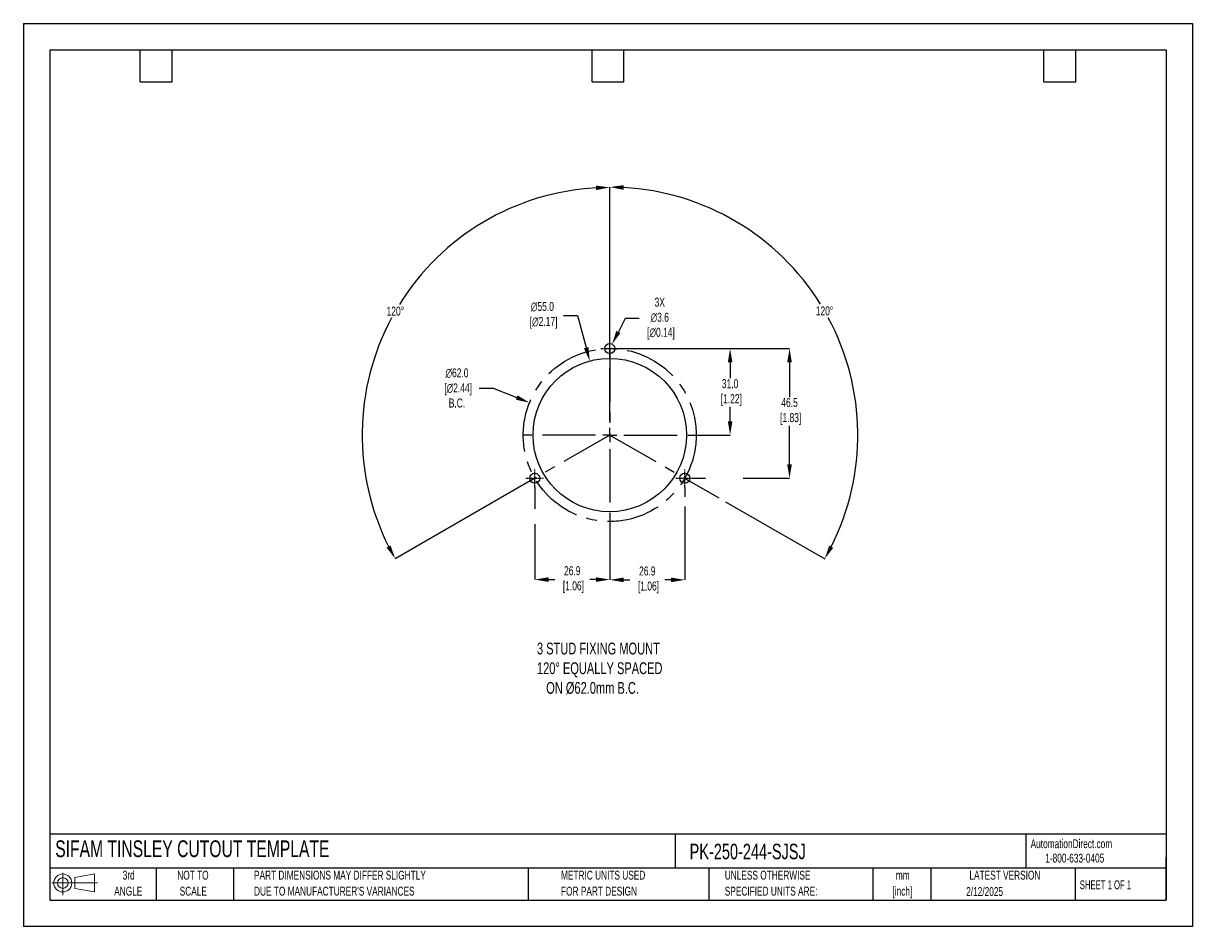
# Model space of a CAD drawing. Header units: millimetres. Extents: x 0 to 419, y 0 to 324.
import ezdxf

# ---------------------------------------------------------------- set-up
doc = ezdxf.new("R2010")
doc.units = ezdxf.units.MM
doc.header["$LTSCALE"] = 1.5
doc.header["$PDSIZE"] = -1
doc.linetypes.add('CENTERX2', pattern=[20.32, 12.7, -2.54, 2.54, -2.54])
for name, color, linetype in [('1', 7, 'Continuous'), ('CENTER', 40, 'CENTERX2'), ('SLD-DEFPOINTS', 7, 'Continuous')]:
    doc.layers.add(name, color=color, linetype=linetype)
doc.layers.add('DIMENSIONS', color=140, linetype='Continuous', lineweight=25)
doc.layers.add('TEXT', color=140, linetype='Continuous', lineweight=25)
doc.styles.add('SLDTEXTSTYLE0', font='TXT', dxfattribs={"width": 0.7})
doc.styles.add('SLDTEXTSTYLE1', font='TXT', dxfattribs={"width": 0.65})
doc.dimstyles.new('SLDDIMSTYLE0', dxfattribs={"dimtxt": 3.237012, "dimasz": 4.953, "dimexe": 0, "dimexo": 0.0625, "dimgap": 0.809253, "dimtad": 0, "dimtih": 1, "dimtoh": 1, "dimrnd": 1e-09, "dimzin": 12, "dimdsep": 46, "dimtxsty": 'SLDTEXTSTYLE0', "dimsah": 1, "dimcen": 0, "dimadec": 0, "dimazin": 3, "dimtfac": 1, "dimtofl": 0, "dimtmove": 0, "dimatfit": 3, "dimfxl": 0, "dimfrac": 2, "dimtolj": 1, "dimtzin": 12, "dimarcsym": 0})

# ---------------------------------------------------------------- blocks, each defined once
blk = doc.blocks.new('Block11')
at = {"color": 7, "linetype": 'Continuous', "lineweight": 18}
for p, q in [((0, 4.32), (16.31, 4.32)), ((3.88, 7.97), (3.88, 0)), ((8.22, 6.25), (15.26, 7.55)), ((8.22, 2.39), (8.22, 6.25)), ((15.26, 7.55), (15.26, 1.1)), ((8.22, 2.39), (15.26, 1.1))]:
    blk.add_line(p, q, dxfattribs=at)
for radius in [3.23, 1.93]:
    blk.add_circle((3.88, 4.32), radius, dxfattribs=at)
blk = doc.blocks.new('Block12')
at = {"layer": 'SLD-DEFPOINTS'}
blk.add_blockref('Block11', (0, 0), dxfattribs=at)
blk = doc.blocks.new('SW_NOTE_0_1')
at = {"layer": 'TEXT', "color": 0, "linetype": 'CENTERX2', "lineweight": 18, "char_height": 3.175, "attachment_point": 2, "style": 'SLDTEXTSTYLE0'}
for s, insert in [('mm', (4.27, 4.09)), ('[inch]', (4.14, -1.64))]:
    blk.add_mtext(s, dxfattribs=dict(at, insert=insert))
blk = doc.blocks.new('SW_NOTE_0_2')
at = {"layer": 'TEXT', "color": 0, "linetype": 'CENTERX2', "lineweight": 18, "char_height": 3.175, "attachment_point": 1, "style": 'SLDTEXTSTYLE0'}
for s, insert in [('UNLESS OTHERWISE', (0, 4.09)), ('SPECIFIED UNITS ARE:', (0, -1.64))]:
    blk.add_mtext(s, dxfattribs=dict(at, insert=insert))
blk = doc.blocks.new('SW_NOTE_0_3')
at = {"layer": 'TEXT', "color": 0, "linetype": 'CENTERX2', "lineweight": 18, "char_height": 3.175, "attachment_point": 1, "style": 'SLDTEXTSTYLE0'}
for s, insert in [('PART DIMENSIONS MAY DIFFER SLIGHTLY', (0, 4.09)), ("DUE TO MANUFACTURER'S VARIANCES", (0, -1.64))]:
    blk.add_mtext(s, dxfattribs=dict(at, insert=insert))
blk = doc.blocks.new('SW_NOTE_0_4')
at = {"layer": 'TEXT', "color": 0, "linetype": 'CENTERX2', "lineweight": 18, "char_height": 3.175, "attachment_point": 2, "style": 'SLDTEXTSTYLE0'}
for s, insert in [('NOT TO', (7.89, 4.09)), ('SCALE', (8.03, -1.64))]:
    blk.add_mtext(s, dxfattribs=dict(at, insert=insert))
blk = doc.blocks.new('SW_NOTE_0_5')
at = {"layer": 'TEXT', "color": 0, "linetype": 'CENTERX2', "lineweight": 18, "char_height": 3.175, "attachment_point": 2, "style": 'SLDTEXTSTYLE0'}
for s, insert in [('3rd', (3.47, 4.09)), ('ANGLE', (3.33, -1.64))]:
    blk.add_mtext(s, dxfattribs=dict(at, insert=insert))
blk = doc.blocks.new('SW_NOTE_0_6')
at = {"layer": 'TEXT', "color": 0, "linetype": 'CENTERX2', "lineweight": 18, "char_height": 3.175, "attachment_point": 1, "style": 'SLDTEXTSTYLE0'}
for s, insert in [('METRIC UNITS USED', (0, 4.09)), ('FOR PART DESIGN', (0, -1.64))]:
    blk.add_mtext(s, dxfattribs=dict(at, insert=insert))
blk = doc.blocks.new('SW_CENTERMARKSYMBOL_0')
at = {"layer": 'CENTER', "color": 0}
for p, q in [((0, 5.08), (0, 31.2)), ((-5.08, 0), (-31.2, 0)), ((0, 0), (-2.54, 0)), ((0, 0), (0, 2.54)), ((0, 0), (0, -2.54)), ((0, 0), (2.54, 0)), ((5.08, 0), (31.2, 0)), ((0, -5.08), (0, -31.2))]:
    blk.add_line(p, q, dxfattribs=at)
blk = doc.blocks.new('*D22')
at = {"layer": 'Defpoints', "color": 0}
for p in [(203.02, 202.8), (217.35, 149.7)]:
    blk.add_point(p, dxfattribs=at)
at = {"layer": 'DIMENSIONS', "color": 0, "lineweight": -2}
for p, q in [((193.65, 219.17), (198.61, 219.17)), ((198.61, 219.17), (201.73, 207.59))]:
    blk.add_line(p, q, dxfattribs=at)
at = {"layer": 'DIMENSIONS', "color": 0}
blk.add_solid([(202.53, 207.8), (200.93, 207.37), (203.02, 202.8)], dxfattribs=at)
at = {"layer": 'DIMENSIONS', "color": 0, "insert": (186.05, 219.17), "char_height": 3.237, "attachment_point": 5, "style": 'SLDTEXTSTYLE0'}
blk.add_mtext('\\A1;∅55.0\\P [∅2.17]', dxfattribs=at)
blk = doc.blocks.new('*D25')
at = {"layer": 'Defpoints', "color": 0}
for p in [(181.43, 187.85), (238.94, 164.66)]:
    blk.add_point(p, dxfattribs=at)
at = {"layer": 'DIMENSIONS', "color": 0, "lineweight": -2}
for p, q in [((163.4, 193.12), (168.36, 193.12)), ((168.36, 193.12), (176.84, 189.7))]:
    blk.add_line(p, q, dxfattribs=at)
at = {"layer": 'DIMENSIONS', "color": 0}
blk.add_solid([(177.15, 190.47), (176.53, 188.93), (181.43, 187.85)], dxfattribs=at)
at = {"layer": 'DIMENSIONS', "color": 0, "insert": (155.42, 193.12), "char_height": 3.237, "attachment_point": 5, "style": 'SLDTEXTSTYLE0'}
blk.add_mtext('\\A1;∅62.0\\P [∅2.44]\\PB.C.', dxfattribs=at)
blk = doc.blocks.new('*D26')
at = {"layer": 'Defpoints', "color": 0}
for p in [(210.19, 207.25), (240.28, 160.75), (274.62, 160.75)]:
    blk.add_point(p, dxfattribs=at)
at = {"layer": 'DIMENSIONS', "color": 0, "lineweight": -2}
for p, q in [((210.25, 207.25), (274.62, 207.25)), ((274.62, 202.3), (274.62, 189.85)), ((274.62, 165.71), (274.62, 179.6)), ((240.34, 160.75), (244.5, 160.75)), ((258, 160.75), (274.62, 160.75))]:
    blk.add_line(p, q, dxfattribs=at)
at = {"layer": 'DIMENSIONS', "color": 0}
for points in [[(273.8, 202.3), (275.45, 202.3), (274.62, 207.25)], [(273.8, 165.71), (275.45, 165.71), (274.62, 160.75)]]:
    blk.add_solid(points, dxfattribs=at)
at = {"layer": 'DIMENSIONS', "color": 0, "insert": (274.62, 184.72), "char_height": 3.237, "attachment_point": 5, "style": 'SLDTEXTSTYLE0'}
blk.add_mtext('\\A1;46.5\\P [1.83]', dxfattribs=at)
blk = doc.blocks.new('*D27')
at = {"layer": 'Defpoints', "color": 0}
for p in [(210.19, 207.25), (241.38, 176.25), (253.32, 176.25)]:
    blk.add_point(p, dxfattribs=at)
at = {"layer": 'DIMENSIONS', "color": 0, "lineweight": -2}
for p, q in [((210.25, 207.25), (248.45, 207.25)), ((251.49, 207.25), (253.32, 207.25)), ((253.32, 202.3), (253.32, 196.62)), ((253.32, 181.21), (253.32, 186.37)), ((241.44, 176.25), (253.32, 176.25))]:
    blk.add_line(p, q, dxfattribs=at)
at = {"layer": 'DIMENSIONS', "color": 0}
for points in [[(252.5, 202.3), (254.15, 202.3), (253.32, 207.25)], [(252.5, 181.21), (254.15, 181.21), (253.32, 176.25)]]:
    blk.add_solid(points, dxfattribs=at)
at = {"layer": 'DIMENSIONS', "color": 0, "insert": (253.32, 191.49), "char_height": 3.237, "attachment_point": 5, "style": 'SLDTEXTSTYLE0'}
blk.add_mtext('\\A1;31.0\\P [1.22]', dxfattribs=at)
blk = doc.blocks.new('*D31')
at = {"layer": 'Defpoints', "color": 0}
for p in [(153.14, 244.27), (210.19, 207.25), (210.19, 176.25), (210.19, 176.25), (181.73, 159.86)]:
    blk.add_point(p, dxfattribs=at)
at = {"layer": 'DIMENSIONS', "color": 0, "lineweight": -2}
for p, q in [((210.19, 207.32), (210.19, 265.03)), ((181.67, 159.82), (133.27, 131.93))]:
    blk.add_line(p, q, dxfattribs=at)
for start, end in [(93.1972, 148.1485), (151.7693, 206.7537)]:
    blk.add_arc((210.19, 176.25), 88.77, start, end, dxfattribs=at)
at = {"layer": 'DIMENSIONS', "color": 0}
for points in [[(205.21, 265.71), (205.26, 264.06), (210.19, 265.03)], [(131.64, 136.68), (130.19, 135.9), (133.27, 131.93)]]:
    blk.add_solid(points, dxfattribs=at)
at = {"layer": 'DIMENSIONS', "color": 0, "insert": (133.33, 220.67), "char_height": 3.237, "attachment_point": 5, "style": 'SLDTEXTSTYLE0'}
blk.add_mtext('\\A1;120°', dxfattribs=at)
blk = doc.blocks.new('*D32')
at = {"layer": 'Defpoints', "color": 0}
for p in [(210.19, 207.25), (297.74, 191.74), (210.19, 176.25), (210.19, 176.25), (238.64, 159.86)]:
    blk.add_point(p, dxfattribs=at)
at = {"layer": 'DIMENSIONS', "color": 0, "lineweight": -2}
for p, q in [((210.19, 207.32), (210.19, 265.16)), ((238.7, 159.82), (249.27, 153.74)), ((251.7, 152.33), (287.22, 131.87))]:
    blk.add_line(p, q, dxfattribs=at)
for start, end in [(31.8486, 86.8077), (333.2414, 28.2334)]:
    blk.add_arc((210.19, 176.25), 88.91, start, end, dxfattribs=at)
at = {"layer": 'DIMENSIONS', "color": 0}
for points in [[(215.11, 264.2), (215.16, 265.85), (210.19, 265.16)], [(290.3, 135.83), (288.85, 136.62), (287.22, 131.87)]]:
    blk.add_solid(points, dxfattribs=at)
at = {"layer": 'DIMENSIONS', "color": 0, "insert": (287.16, 220.74), "char_height": 3.237, "attachment_point": 5, "style": 'SLDTEXTSTYLE0'}
blk.add_mtext('\\A1;120°', dxfattribs=at)
blk = doc.blocks.new('*D33')
at = {"layer": 'Defpoints', "color": 0}
for p in [(209.36, 205.65), (211.01, 208.85)]:
    blk.add_point(p, dxfattribs=at)
at = {"layer": 'DIMENSIONS', "color": 0, "lineweight": -2}
for p, q in [((215.74, 218), (213.29, 213.25)), ((220.69, 218), (215.74, 218))]:
    blk.add_line(p, q, dxfattribs=at)
at = {"layer": 'DIMENSIONS', "color": 0}
blk.add_solid([(212.55, 213.63), (214.02, 212.87), (211.01, 208.85)], dxfattribs=at)
at = {"layer": 'DIMENSIONS', "color": 0, "insert": (228.11, 218), "char_height": 3.237, "attachment_point": 5, "style": 'SLDTEXTSTYLE0'}
blk.add_mtext('\\A1;3X\\P∅3.6\\P [∅0.14]', dxfattribs=at)
blk = doc.blocks.new('*D35')
at = {"layer": 'Defpoints', "color": 0}
for p in [(183.29, 157.56), (210.19, 145.06), (210.19, 124.43)]:
    blk.add_point(p, dxfattribs=at)
at = {"layer": 'DIMENSIONS', "color": 0, "lineweight": -2}
for p, q in [((183.29, 157.5), (183.29, 149.85)), ((183.29, 144.33), (183.29, 124.43)), ((210.19, 145), (210.19, 124.43)), ((188.24, 124.43), (190.45, 124.43)), ((205.23, 124.43), (203.02, 124.43))]:
    blk.add_line(p, q, dxfattribs=at)
at = {"layer": 'DIMENSIONS', "color": 0}
for points in [[(188.24, 125.26), (188.24, 123.61), (183.29, 124.43)], [(205.23, 125.26), (205.23, 123.61), (210.19, 124.43)]]:
    blk.add_solid(points, dxfattribs=at)
at = {"layer": 'DIMENSIONS', "color": 0, "insert": (196.74, 124.43), "char_height": 3.237, "attachment_point": 5, "style": 'SLDTEXTSTYLE0'}
blk.add_mtext('\\A1;26.9\\P [1.06]', dxfattribs=at)
blk = doc.blocks.new('*D36')
at = {"layer": 'Defpoints', "color": 0}
for p in [(237.09, 157.56), (210.19, 145.06), (210.19, 124.33)]:
    blk.add_point(p, dxfattribs=at)
at = {"layer": 'DIMENSIONS', "color": 0, "lineweight": -2}
for p, q in [((237.09, 157.5), (237.09, 154.09)), ((237.09, 150.67), (237.09, 124.33)), ((210.19, 145), (210.19, 124.33)), ((215.14, 124.33), (217.35, 124.33)), ((232.13, 124.33), (229.92, 124.33))]:
    blk.add_line(p, q, dxfattribs=at)
at = {"layer": 'DIMENSIONS', "color": 0}
for points in [[(215.14, 125.16), (215.14, 123.51), (210.19, 124.33)], [(232.13, 125.16), (232.13, 123.51), (237.09, 124.33)]]:
    blk.add_solid(points, dxfattribs=at)
at = {"layer": 'DIMENSIONS', "color": 0, "insert": (223.64, 124.33), "char_height": 3.237, "attachment_point": 5, "style": 'SLDTEXTSTYLE0'}
blk.add_mtext('\\A1;26.9\\P [1.06]', dxfattribs=at)

msp = doc.modelspace()

# ---------------------------------------------------------------- linework, layer by layer
at = {"color": 7, "linetype": 'Continuous'}
for p, q in [((0.004, 323.854), (0.004, 0.004)), ((0.004, 323.854), (419.104, 323.854)), ((419.104, 323.854), (419.104, 0.004)), ((419.104, 0.004), (0.004, 0.004))]:
    msp.add_line(p, q, dxfattribs=at)
at = {"layer": '1', "color": 1}
for centre, radius in [((210.185, 207.254), 1.8), ((210.185, 176.254), 27.5), ((183.285, 160.754), 1.8), ((237.085, 160.754), 1.8)]:
    msp.add_circle(centre, radius, dxfattribs=at)
at = {"layer": 'CENTER', "ltscale": 0.05}
for p, q in [((210.185, 204.064), (210.185, 210.444)), ((206.995, 207.254), (213.375, 207.254)), ((183.285, 157.564), (183.285, 163.944)), ((237.085, 157.564), (237.085, 163.944)), ((180.095, 160.754), (186.475, 160.754)), ((233.895, 160.754), (240.275, 160.754))]:
    msp.add_line(p, q, dxfattribs=at)
at = {"layer": 'CENTER'}
for p, q in [((210.185, 207.254), (210.185, 176.254)), ((210.185, 176.254), (181.726, 159.855)), ((210.185, 176.254), (238.645, 159.855))]:
    msp.add_line(p, q, dxfattribs=at)
msp.add_circle((210.185, 176.254), 31, dxfattribs=at)
at = {"layer": 'TEXT'}
for p, q in [((9.525, 314.325), (409.575, 314.325)), ((9.525, 314.325), (9.525, 9.525)), ((41.91, 302.895), (41.91, 314.325)), ((53.34, 302.895), (53.34, 314.325)), ((203.835, 302.895), (203.835, 314.325)), ((215.265, 302.895), (215.265, 314.325)), ((365.76, 302.895), (365.76, 314.325)), ((377.19, 302.895), (377.19, 314.325)), ((409.575, 314.325), (409.575, 9.525)), ((41.91, 302.895), (53.34, 302.895)), ((203.835, 302.895), (215.265, 302.895)), ((365.76, 302.895), (377.19, 302.895)), ((409.575, 33.189), (9.525, 33.189)), ((233.638, 33.189), (233.638, 20.955)), ((359.363, 33.189), (359.363, 20.955)), ((409.575, 9.525), (409.575, 24.765)), ((409.575, 20.955), (9.525, 20.955)), ((47.625, 20.955), (47.625, 9.525)), ((75.317, 20.955), (75.317, 9.525)), ((180.97, 20.955), (180.97, 9.525)), ((245.67, 20.955), (245.67, 9.525)), ((304.536, 20.955), (304.536, 9.525)), ((325.218, 20.955), (325.218, 9.525)), ((377.023, 20.955), (377.023, 9.525)), ((9.525, 9.525), (409.575, 9.525))]:
    msp.add_line(p, q, dxfattribs=at)

# ---------------------------------------------------------------- block references
at = {"layer": 'CENTER'}
msp.add_blockref('SW_CENTERMARKSYMBOL_0', (210.185, 176.254), dxfattribs=at)
at = {"layer": 'SLD-DEFPOINTS'}
msp.add_blockref('Block12', (10.257, 11.331), dxfattribs=at)
at = {"layer": 'TEXT', "linetype": 'CENTERX2', "lineweight": 18}
for name, p in [('SW_NOTE_0_5', (34.271, 15.953)), ('SW_NOTE_0_4', (52.886, 15.953)), ('SW_NOTE_0_3', (82.679, 15.953)), ('SW_NOTE_0_6', (192.718, 15.953)), ('SW_NOTE_0_2', (251.412, 15.953)), ('SW_NOTE_0_1', (310.929, 15.949))]:
    msp.add_blockref(name, p, dxfattribs=at)

# ---------------------------------------------------------------- texts
at = {"layer": 'DIMENSIONS', "insert": (184.096, 101.825), "char_height": 4.23333, "attachment_point": 1, "style": 'SLDTEXTSTYLE0'}
msp.add_mtext_dynamic_manual_height_columns('3 STUD FIXING MOUNT\\P120%%D EQUALLY SPACED\\P   ON %%C62.0mm B.C.', width=99.50754, gutter_width=21.167, heights=[0], dxfattribs=at)
at = {"layer": 'TEXT', "linetype": 'CENTERX2', "lineweight": 25, "attachment_point": 1, "style": 'SLDTEXTSTYLE0'}
for s, insert, char_height in [('SIFAM TINSLEY CUTOUT TEMPLATE', (11.42, 30.931), 6), ('PK-250-244-SJSJ', (238.812, 29.714), 5.55625)]:
    msp.add_mtext(s, dxfattribs=dict(at, insert=insert, char_height=char_height))
at = {"layer": 'TEXT', "linetype": 'CENTERX2', "lineweight": 18, "char_height": 3.175}
for s, insert, attachment_point, style in [('AutomationDirect.com', (361.042, 31.315), 1, 'SLDTEXTSTYLE0'), ('1-800-633-0405', (366.287, 26.156), 1, 'SLDTEXTSTYLE0'), ('LATEST VERSION', (351.828, 20.046), 2, 'SLDTEXTSTYLE0'), ('2/12/2025', (344.552, 14.161), 2, 'SLDTEXTSTYLE0'), ('SHEET 1 OF 1', (378.662, 16.577), 1, 'SLDTEXTSTYLE1')]:
    msp.add_mtext(s, dxfattribs=dict(at, insert=insert, attachment_point=attachment_point, style=style))

# ---------------------------------------------------------------- dimensions: what is measured, and where the dimension line sits
at = {"layer": 'DIMENSIONS'}
for base, line1, picture, middle in [((153.144, 244.273), ((210.185, 176.254), (181.726, 159.855)), '*D31', (133.326, 220.673)), ((297.735, 191.743), ((210.185, 176.254), (238.645, 159.855)), '*D32', (287.164, 220.742))]:
    dim = msp.add_angular_dim_2l(base=base, line1=line1, line2=((210.185, 207.254), (210.185, 176.254)), dimstyle='SLDDIMSTYLE0', dxfattribs=at)
    dim.commit()
    dim.dimension.update_dxf_attribs({"geometry": picture, "text_midpoint": middle})
for p1, p2, text, picture, middle in [((217.349, 149.703), (203.021, 202.804), '<>\\P[]', '*D22', (186.046, 219.168)), ((238.936, 164.66), (181.435, 187.847), '<>\\P[]\\PB.C.', '*D25', (155.42, 193.121))]:
    dim = msp.add_diameter_dim_2p(p1=p1, p2=p2, text=text, dimstyle='SLDDIMSTYLE0', override={"dimdec": 1, "dimzin": 4}, dxfattribs=at)
    dim.commit()
    dim.dimension.update_dxf_attribs({"geometry": picture, "text_midpoint": middle, "dimtype": 163})
dim = msp.add_diameter_dim_2p(p1=(209.359, 205.655), p2=(211.012, 208.853), text='3X\\P<>\\P[]', dimstyle='SLDDIMSTYLE0', dxfattribs=at)
dim.commit()
dim.dimension.update_dxf_attribs({"geometry": '*D33', "text_midpoint": (228.112, 218.002), "dimtype": 163})
dim = msp.add_linear_dim(base=(274.624, 160.754), p1=(210.185, 207.254), p2=(240.275, 160.754), angle=90, text='<>\\P[]', dimstyle='SLDDIMSTYLE0', dxfattribs=at)
dim.commit()
dim.dimension.update_dxf_attribs({"geometry": '*D26', "text_midpoint": (274.624, 184.724), "dimtype": 160})
dim = msp.add_linear_dim(base=(253.322, 176.254), p1=(210.185, 207.254), p2=(241.381, 176.254), angle=90, text='<>\\P[]', dimstyle='SLDDIMSTYLE0', override={"dimdec": 1, "dimzin": 4}, dxfattribs=at)
dim.commit()
dim.dimension.update_dxf_attribs({"geometry": '*D27', "text_midpoint": (253.322, 191.493), "dimtype": 160})
for base, p1, picture, middle in [((210.185, 124.432), (183.285, 157.564), '*D35', (196.735, 124.432)), ((210.185, 124.333), (237.085, 157.564), '*D36', (223.635, 124.333))]:
    dim = msp.add_linear_dim(base=base, p1=p1, p2=(210.185, 145.058), text='<>\\P[]', dimstyle='SLDDIMSTYLE0', dxfattribs=at)
    dim.commit()
    dim.dimension.update_dxf_attribs({"geometry": picture, "text_midpoint": middle})

doc.saveas('drawing.dxf')
